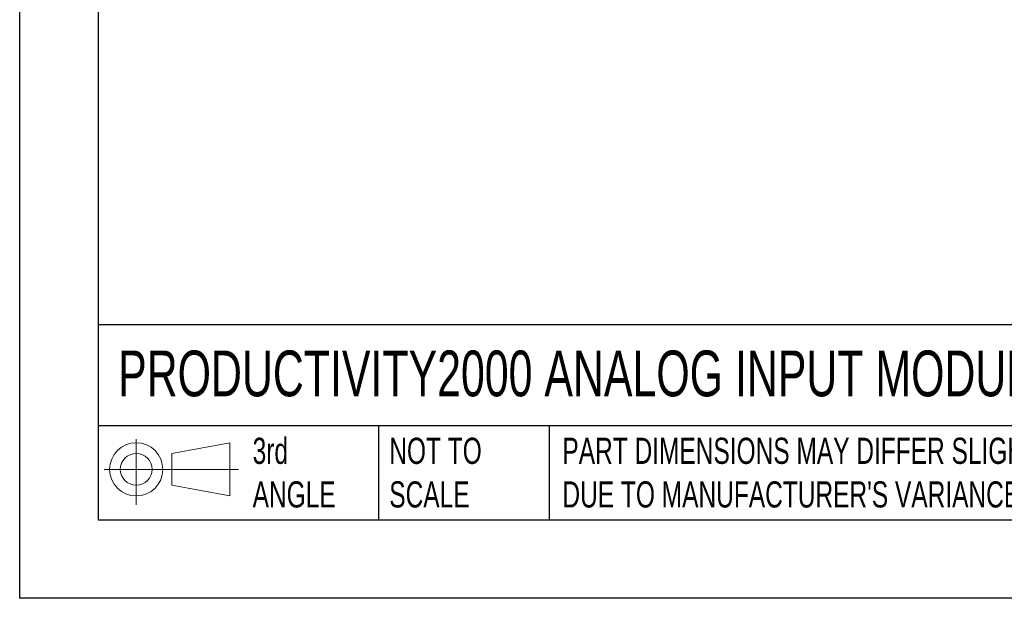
# Model space of a CAD drawing. Header units: millimetres. Extents: x 0 to 559, y 0 to 432.
# Tile 1 of 25: x 0 to 159, y 0 to 94. Entities that reach past the tile are written whole.
import ezdxf

# ---------------------------------------------------------------- set-up
doc = ezdxf.new("R2010")
doc.units = ezdxf.units.MM
doc.header["$LTSCALE"] = 2
doc.linetypes.add('CENTERX2', pattern=[20.32, 12.7, -2.54, 2.54, -2.54])
doc.layers.add('SLD-DEFPOINTS', color=7, linetype='Continuous')
doc.layers.add('TEXT', color=140, linetype='Continuous', lineweight=25)
doc.styles.add('SLDTEXTSTYLE0', font='TXT', dxfattribs={"width": 0.7})

# ---------------------------------------------------------------- blocks, each defined once
blk = doc.blocks.new('Block11')
at = {"color": 7, "linetype": 'Continuous', "lineweight": 18}
for p, q in [((5.18, 10.62), (5.18, 0)), ((10.96, 8.33), (20.35, 10.06)), ((20.35, 10.06), (20.35, 1.46)), ((10.96, 3.19), (10.96, 8.33)), ((0, 5.76), (21.75, 5.76)), ((10.96, 3.19), (20.35, 1.46))]:
    blk.add_line(p, q, dxfattribs=at)
for radius in [4.3, 2.57]:
    blk.add_circle((5.18, 5.76), radius, dxfattribs=at)
blk = doc.blocks.new('Block12')
at = {"layer": 'SLD-DEFPOINTS'}
blk.add_blockref('Block11', (0, 0), dxfattribs=at)

msp = doc.modelspace()

# ---------------------------------------------------------------- linework, layer by layer
at = {"color": 7, "linetype": 'Continuous'}
for p in [(0, 431.81), (558.8, 0.01)]:
    msp.add_line(p, (0, 0.01), dxfattribs=at)
at = {"layer": 'TEXT'}
for p, q in [((12.7, 419.1), (12.7, 12.7)), ((546.1, 44.25), (12.7, 44.25)), ((546.1, 27.94), (12.7, 27.94)), ((58.09, 27.94), (58.09, 12.7)), ((85.67, 27.94), (85.67, 12.7)), ((12.7, 12.7), (546.1, 12.7))]:
    msp.add_line(p, q, dxfattribs=at)

# ---------------------------------------------------------------- block references
at = {"layer": 'SLD-DEFPOINTS'}
msp.add_blockref('Block12', (13.68, 15.11), dxfattribs=at)

# ---------------------------------------------------------------- texts
at = {"layer": 'TEXT', "linetype": 'CENTERX2', "lineweight": 18, "attachment_point": 1, "style": 'SLDTEXTSTYLE0'}
for s, insert, char_height in [('PRODUCTIVITY2000 ANALOG INPUT MODULE, 8-CHANNEL', (15.93, 40.1), 7.4083), ('3rd^JANGLE', (37.7, 25.99), 4.233), ('NOT TO^JSCALE', (59.81, 25.99), 4.2333), ("PART DIMENSIONS MAY DIFFER SLIGHTLY ^JDUE TO MANUFACTURER'S VARIANCES", (87.83, 25.99), 4.2333)]:
    msp.add_mtext(s, dxfattribs=dict(at, insert=insert, char_height=char_height))

doc.saveas('drawing.dxf')
